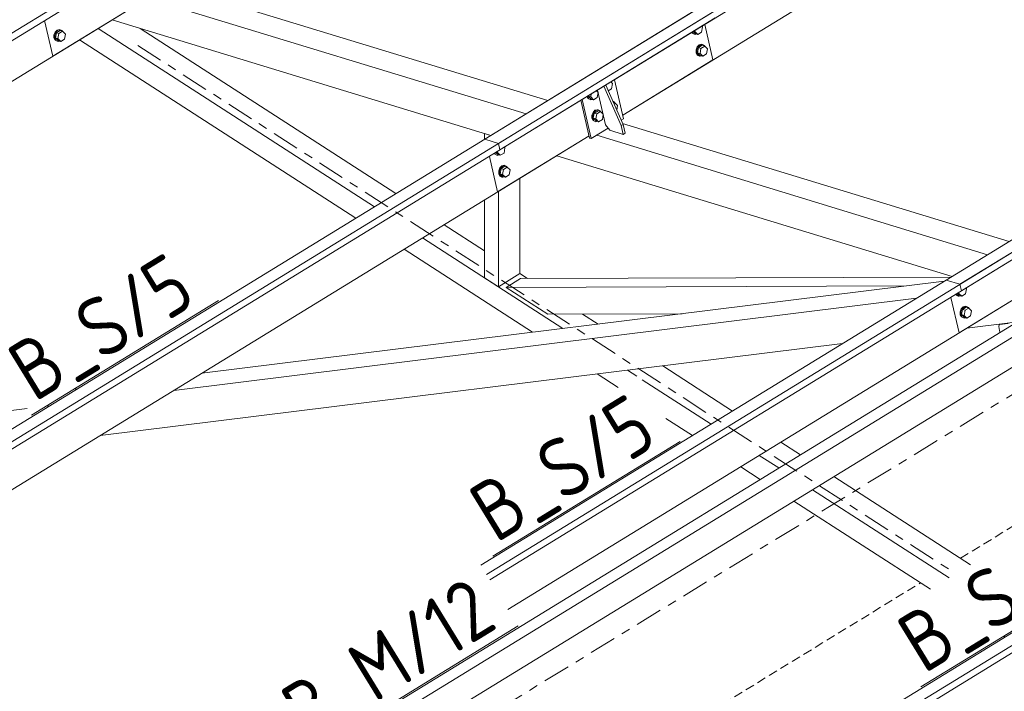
# Model space of a CAD drawing. Header units: millimetres. Extents: x 581 to 1768, y 561 to 1400.
# Tile 41 of 91: x 1183 to 1249, y 1244 to 1289. Entities that reach past the tile are written whole.
import ezdxf

# ---------------------------------------------------------------- set-up
doc = ezdxf.new("R2010")
doc.units = ezdxf.units.MM
doc.header["$LTSCALE"] = 0.6
for name, pattern in [('VERDECKT2', [1.5, 1, -0.5]), ('XKITLINE00', [0]), ('XKITLINE03', [6, 3, -1, 1, -1])]:
    doc.linetypes.add(name, pattern=pattern)
for name, color, linetype, lineweight in [('Bolt', 7, 'Continuous', 0), ('Part', 2, 'Continuous', 0), ('PartMark', 3, 'Continuous', 0), ('S-GRID', 1, 'Continuous', 0)]:
    doc.layers.add(name, color=color, linetype=linetype, lineweight=lineweight)
doc.styles.add('ISOCPEUR', font='ISOCPEUR.TTF')

msp = doc.modelspace()

# ---------------------------------------------------------------- linework, layer by layer
at = {"layer": 'Bolt', "color": 3, "linetype": 'XKITLINE00', "lineweight": 0}
for p, q in [((1185.475, 1287.773), (1185.4, 1287.581)), ((1185.455, 1287.564), (1185.53, 1287.756)), ((1185.607, 1287.908), (1185.475, 1287.773)), ((1185.559, 1287.727), (1185.496, 1287.389)), ((1185.53, 1287.756), (1185.663, 1287.891)), ((1185.807, 1287.88), (1185.559, 1287.727)), ((1185.559, 1287.727), (1185.726, 1287.676)), ((1185.761, 1287.949), (1185.607, 1287.908)), ((1185.663, 1287.891), (1185.817, 1287.932)), ((1185.726, 1287.676), (1185.974, 1287.829)), ((1185.761, 1287.949), (1185.817, 1287.932)), ((1185.807, 1287.88), (1185.974, 1287.829)), ((1185.817, 1287.932), (1185.952, 1287.868)), ((1185.952, 1287.868), (1185.972, 1287.829)), ((1185.974, 1287.829), (1186.159, 1287.642)), ((1227.829, 1287.755), (1227.857, 1287.702)), ((1227.857, 1287.702), (1227.992, 1287.638)), ((1227.913, 1287.685), (1227.865, 1287.776)), ((1228.047, 1287.621), (1227.913, 1287.685)), ((1227.92, 1287.811), (1228.057, 1287.673)), ((1227.958, 1287.833), (1228.039, 1287.809)), ((1228.039, 1287.809), (1228.054, 1287.893)), ((1228.224, 1287.622), (1228.039, 1287.809)), ((1228.472, 1287.774), (1228.224, 1287.622)), ((1228.535, 1288.113), (1228.472, 1287.774)), ((1228.535, 1288.113), (1228.489, 1288.159)), ((1185.4, 1287.581), (1185.402, 1287.382)), ((1185.402, 1287.382), (1185.481, 1287.231)), ((1185.458, 1287.365), (1185.455, 1287.564)), ((1185.537, 1287.214), (1185.458, 1287.365)), ((1185.481, 1287.231), (1185.616, 1287.167)), ((1185.496, 1287.389), (1185.681, 1287.202)), ((1185.496, 1287.389), (1185.663, 1287.338)), ((1185.672, 1287.15), (1185.537, 1287.214)), ((1185.616, 1287.167), (1185.672, 1287.15)), ((1185.663, 1287.338), (1185.726, 1287.676)), ((1185.848, 1287.151), (1185.663, 1287.338)), ((1185.769, 1287.176), (1185.672, 1287.15)), ((1185.681, 1287.202), (1185.848, 1287.151)), ((1186.096, 1287.304), (1185.848, 1287.151)), ((1186.159, 1287.642), (1186.096, 1287.304)), ((1227.992, 1287.638), (1228.047, 1287.621)), ((1228.144, 1287.647), (1228.047, 1287.621)), ((1228.057, 1287.673), (1228.224, 1287.622)), ((1228.19, 1286.786), (1228.115, 1286.593)), ((1228.115, 1286.593), (1228.118, 1286.395)), ((1228.118, 1286.395), (1228.197, 1286.243)), ((1228.171, 1286.576), (1228.246, 1286.769)), ((1228.174, 1286.378), (1228.171, 1286.576)), ((1228.253, 1286.226), (1228.174, 1286.378)), ((1228.323, 1286.92), (1228.19, 1286.786)), ((1228.275, 1286.74), (1228.212, 1286.401)), ((1228.212, 1286.401), (1228.397, 1286.215)), ((1228.212, 1286.401), (1228.379, 1286.35)), ((1228.246, 1286.769), (1228.378, 1286.903)), ((1228.523, 1286.892), (1228.275, 1286.74)), ((1228.275, 1286.74), (1228.442, 1286.689)), ((1228.477, 1286.961), (1228.323, 1286.92)), ((1228.378, 1286.903), (1228.533, 1286.944)), ((1228.379, 1286.35), (1228.442, 1286.689)), ((1228.442, 1286.689), (1228.69, 1286.841)), ((1228.477, 1286.961), (1228.533, 1286.944)), ((1228.523, 1286.892), (1228.69, 1286.841)), ((1228.533, 1286.944), (1228.667, 1286.881)), ((1228.667, 1286.881), (1228.688, 1286.842)), ((1228.69, 1286.841), (1228.875, 1286.655)), ((1228.875, 1286.655), (1228.812, 1286.316)), ((1228.197, 1286.243), (1228.332, 1286.179)), ((1228.387, 1286.163), (1228.253, 1286.226)), ((1228.332, 1286.179), (1228.387, 1286.163)), ((1228.564, 1286.164), (1228.379, 1286.35)), ((1228.484, 1286.188), (1228.387, 1286.163)), ((1228.397, 1286.215), (1228.564, 1286.164)), ((1228.812, 1286.316), (1228.564, 1286.164)), ((1222.558, 1284.344), (1222.447, 1284.455)), ((1221.603, 1283.758), (1221.492, 1283.87)), ((1221.603, 1283.758), (1221.541, 1283.42)), ((1222.496, 1284.005), (1222.268, 1283.866)), ((1222.558, 1284.344), (1222.496, 1284.005)), ((1220.856, 1283.48), (1220.925, 1283.347)), ((1220.902, 1283.481), (1220.902, 1283.508)), ((1220.981, 1283.33), (1220.902, 1283.481)), ((1220.925, 1283.347), (1221.06, 1283.283)), ((1220.946, 1283.535), (1220.94, 1283.505)), ((1220.94, 1283.505), (1221.126, 1283.318)), ((1220.94, 1283.505), (1221.107, 1283.454)), ((1221.116, 1283.266), (1220.981, 1283.33)), ((1221.06, 1283.283), (1221.116, 1283.266)), ((1221.107, 1283.454), (1221.145, 1283.657)), ((1221.292, 1283.267), (1221.107, 1283.454)), ((1221.213, 1283.292), (1221.116, 1283.266)), ((1221.126, 1283.318), (1221.292, 1283.267)), ((1221.541, 1283.42), (1221.292, 1283.267)), ((1222.578, 1283.165), (1222.691, 1283.111)), ((1222.604, 1283.105), (1222.713, 1283.072)), ((1222.691, 1283.111), (1222.711, 1283.072)), ((1221.391, 1282.566), (1221.259, 1282.431)), ((1221.315, 1282.414), (1221.447, 1282.549)), ((1221.591, 1282.537), (1221.343, 1282.385)), ((1221.545, 1282.607), (1221.391, 1282.566)), ((1221.447, 1282.549), (1221.601, 1282.59)), ((1221.51, 1282.334), (1221.758, 1282.486)), ((1221.545, 1282.607), (1221.601, 1282.59)), ((1221.591, 1282.537), (1221.758, 1282.486)), ((1221.601, 1282.59), (1221.736, 1282.526)), ((1221.736, 1282.526), (1221.756, 1282.487)), ((1221.758, 1282.486), (1221.943, 1282.3)), ((1222.639, 1283.026), (1222.713, 1283.072)), ((1222.713, 1283.072), (1222.898, 1282.885)), ((1222.84, 1282.571), (1222.898, 1282.885)), ((1221.259, 1282.431), (1221.184, 1282.239)), ((1221.184, 1282.239), (1221.186, 1282.04)), ((1221.186, 1282.04), (1221.266, 1281.889)), ((1221.24, 1282.222), (1221.315, 1282.414)), ((1221.242, 1282.023), (1221.24, 1282.222)), ((1221.321, 1281.872), (1221.242, 1282.023)), ((1221.266, 1281.889), (1221.4, 1281.825)), ((1221.343, 1282.385), (1221.28, 1282.047)), ((1221.28, 1282.047), (1221.466, 1281.86)), ((1221.28, 1282.047), (1221.447, 1281.996)), ((1221.456, 1281.808), (1221.321, 1281.872)), ((1221.343, 1282.385), (1221.51, 1282.334)), ((1221.4, 1281.825), (1221.456, 1281.808)), ((1221.447, 1281.996), (1221.51, 1282.334)), ((1221.632, 1281.809), (1221.447, 1281.996)), ((1221.553, 1281.834), (1221.456, 1281.808)), ((1221.466, 1281.86), (1221.632, 1281.809)), ((1221.881, 1281.961), (1221.632, 1281.809)), ((1221.943, 1282.3), (1221.881, 1281.961)), ((1214.906, 1279.758), (1214.922, 1279.842)), ((1215.403, 1280.062), (1215.34, 1279.724)), ((1215.403, 1280.062), (1215.357, 1280.108)), ((1214.697, 1279.704), (1214.725, 1279.651)), ((1214.725, 1279.651), (1214.86, 1279.587)), ((1214.78, 1279.634), (1214.732, 1279.726)), ((1214.915, 1279.57), (1214.78, 1279.634)), ((1214.788, 1279.76), (1214.925, 1279.622)), ((1214.825, 1279.783), (1214.906, 1279.758)), ((1214.86, 1279.587), (1214.915, 1279.57)), ((1215.092, 1279.572), (1214.906, 1279.758)), ((1215.012, 1279.596), (1214.915, 1279.57)), ((1214.925, 1279.622), (1215.092, 1279.572)), ((1215.34, 1279.724), (1215.092, 1279.572)), ((1215.058, 1278.735), (1214.983, 1278.543)), ((1214.983, 1278.543), (1214.986, 1278.344)), ((1215.039, 1278.526), (1215.114, 1278.718)), ((1215.041, 1278.327), (1215.039, 1278.526)), ((1215.191, 1278.87), (1215.058, 1278.735)), ((1215.143, 1278.689), (1215.08, 1278.351)), ((1215.114, 1278.718), (1215.246, 1278.853)), ((1215.391, 1278.841), (1215.143, 1278.689)), ((1215.143, 1278.689), (1215.309, 1278.638)), ((1215.345, 1278.911), (1215.191, 1278.87)), ((1215.246, 1278.853), (1215.4, 1278.894)), ((1215.247, 1278.3), (1215.309, 1278.638)), ((1215.309, 1278.638), (1215.558, 1278.79)), ((1215.345, 1278.911), (1215.4, 1278.894)), ((1215.391, 1278.841), (1215.558, 1278.79)), ((1215.4, 1278.894), (1215.535, 1278.83)), ((1215.535, 1278.83), (1215.555, 1278.791)), ((1215.558, 1278.79), (1215.743, 1278.604)), ((1215.743, 1278.604), (1215.68, 1278.265)), ((1214.986, 1278.344), (1215.065, 1278.193)), ((1215.121, 1278.176), (1215.041, 1278.327)), ((1215.065, 1278.193), (1215.2, 1278.129)), ((1215.08, 1278.351), (1215.265, 1278.164)), ((1215.08, 1278.351), (1215.247, 1278.3)), ((1215.255, 1278.112), (1215.121, 1278.176)), ((1215.2, 1278.129), (1215.255, 1278.112)), ((1215.432, 1278.113), (1215.247, 1278.3)), ((1215.352, 1278.137), (1215.255, 1278.112)), ((1215.265, 1278.164), (1215.432, 1278.113)), ((1215.68, 1278.265), (1215.432, 1278.113)), ((1246.098, 1270.684), (1246.036, 1270.346)), ((1246.098, 1270.684), (1246.053, 1270.73)), ((1245.393, 1270.326), (1245.421, 1270.273)), ((1245.421, 1270.273), (1245.555, 1270.209)), ((1245.476, 1270.256), (1245.428, 1270.348)), ((1245.611, 1270.192), (1245.476, 1270.256)), ((1245.484, 1270.382), (1245.621, 1270.244)), ((1245.521, 1270.405), (1245.602, 1270.38)), ((1245.555, 1270.209), (1245.611, 1270.192)), ((1245.602, 1270.38), (1245.618, 1270.464)), ((1245.787, 1270.193), (1245.602, 1270.38)), ((1245.708, 1270.218), (1245.611, 1270.192)), ((1245.621, 1270.244), (1245.787, 1270.193)), ((1246.036, 1270.346), (1245.787, 1270.193)), ((1245.754, 1269.357), (1245.679, 1269.164)), ((1245.735, 1269.147), (1245.81, 1269.34)), ((1245.886, 1269.492), (1245.754, 1269.357)), ((1245.81, 1269.34), (1245.942, 1269.475)), ((1246.087, 1269.463), (1245.838, 1269.311)), ((1246.041, 1269.533), (1245.886, 1269.492)), ((1245.942, 1269.475), (1246.096, 1269.516)), ((1246.005, 1269.26), (1246.253, 1269.412)), ((1246.041, 1269.533), (1246.096, 1269.516)), ((1246.087, 1269.463), (1246.253, 1269.412)), ((1246.096, 1269.516), (1246.231, 1269.452)), ((1246.231, 1269.452), (1246.251, 1269.413)), ((1246.253, 1269.412), (1246.439, 1269.226)), ((1245.679, 1269.164), (1245.682, 1268.966)), ((1245.682, 1268.966), (1245.761, 1268.814)), ((1245.737, 1268.949), (1245.735, 1269.147)), ((1245.816, 1268.797), (1245.737, 1268.949)), ((1245.761, 1268.814), (1245.896, 1268.751)), ((1245.838, 1269.311), (1245.776, 1268.972)), ((1245.776, 1268.972), (1245.961, 1268.786)), ((1245.776, 1268.972), (1245.942, 1268.922)), ((1245.951, 1268.734), (1245.816, 1268.797)), ((1245.838, 1269.311), (1246.005, 1269.26)), ((1245.896, 1268.751), (1245.951, 1268.734)), ((1245.942, 1268.922), (1246.005, 1269.26)), ((1246.128, 1268.735), (1245.942, 1268.922)), ((1246.048, 1268.759), (1245.951, 1268.734)), ((1245.961, 1268.786), (1246.128, 1268.735)), ((1246.376, 1268.887), (1246.128, 1268.735)), ((1246.439, 1269.226), (1246.376, 1268.887)), ((1248.275, 1268.282), (1248.265, 1268.188)), ((1248.265, 1268.188), (1248.272, 1268.057)), ((1248.272, 1268.057), (1248.294, 1267.923)), ((1248.3, 1268.313), (1248.275, 1268.282)), ((1248.3, 1268.313), (1248.868, 1268.383)), ((1248.294, 1267.923), (1248.326, 1267.823)), ((1248.326, 1267.823), (1248.348, 1267.798))]:
    msp.add_line(p, q, dxfattribs=at)
at = {"layer": 'Part', "color": 2, "linetype": 'XKITLINE00', "lineweight": 0}
for p, q in [((1214.053, 1280.646), (1250.221, 1302.82)), ((1214.964, 1280.368), (1250.332, 1302.051)), ((1215.067, 1279.931), (1250.399, 1301.591)), ((1223.241, 1282.238), (1250.757, 1299.107)), ((1123.301, 1251.348), (1199.707, 1298.189)), ((1123.403, 1250.911), (1199.809, 1297.751)), ((1193.644, 1290.731), (1218.243, 1283.216)), ((1131.578, 1253.218), (1191.418, 1289.904)), ((1185.33, 1286.171), (1191.418, 1289.904)), ((1191.919, 1289.942), (1216.811, 1282.337)), ((1151.973, 1242.588), (1228.379, 1289.429)), ((1152.885, 1242.31), (1229.291, 1289.151)), ((1152.987, 1241.872), (1229.393, 1288.713)), ((1184.778, 1288.537), (1185.33, 1286.171)), ((1189.267, 1288.585), (1214.451, 1280.891)), ((1188.342, 1288.018), (1206.715, 1276.148)), ((1191.143, 1288.012), (1208.148, 1277.027)), ((1229.239, 1285.916), (1228.688, 1288.281)), ((1187.107, 1287.261), (1205.481, 1275.391)), ((1223.241, 1282.238), (1229.239, 1285.916)), ((1223.296, 1282.003), (1222.69, 1284.604)), ((1222.094, 1281.599), (1221.556, 1283.909)), ((1221.982, 1284.17), (1223.138, 1281.552)), ((1222.101, 1284.243), (1223.258, 1281.625)), ((1221.036, 1280.719), (1220.451, 1283.231)), ((1221.147, 1280.686), (1220.541, 1283.287)), ((1223.134, 1281.904), (1223.296, 1282.003)), ((1221.147, 1280.686), (1222.274, 1281.376)), ((1222.385, 1281.24), (1222.094, 1281.599)), ((1223.274, 1280.968), (1222.385, 1281.24)), ((1223.138, 1281.552), (1223.258, 1281.625)), ((1223.138, 1281.552), (1223.274, 1280.968)), ((1223.228, 1281.693), (1248.939, 1273.838)), ((1223.258, 1281.625), (1223.394, 1281.041)), ((1244.748, 1271.268), (1261.669, 1281.642)), ((1161.162, 1244.18), (1221.002, 1280.865)), ((1214.034, 1281.019), (1214.451, 1280.891)), ((1214.034, 1280.635), (1214.034, 1281.019)), ((1214.053, 1280.646), (1214.964, 1280.368)), ((1214.913, 1277.133), (1221.002, 1280.865)), ((1221.036, 1280.719), (1221.147, 1280.686)), ((1221.503, 1280.904), (1247.506, 1272.959)), ((1223.274, 1280.968), (1223.394, 1281.041)), ((1245.66, 1270.99), (1262.043, 1281.033)), ((1245.762, 1270.552), (1262.266, 1280.67)), ((1213.801, 1252.296), (1259.074, 1280.051)), ((1214.964, 1280.368), (1215.067, 1279.931)), ((1214.174, 1251.687), (1259.986, 1279.773)), ((1214.362, 1279.498), (1214.913, 1277.133)), ((1214.397, 1251.324), (1260.088, 1279.335)), ((1218.851, 1279.547), (1245.147, 1271.513)), ((1216.397, 1271.698), (1216.397, 1278.042)), ((1214.034, 1271.42), (1214.034, 1276.594)), ((1214.964, 1277.164), (1214.964, 1270.819)), ((1211.358, 1274.953), (1214.034, 1273.224)), ((1209.925, 1274.075), (1219.257, 1268.046)), ((1208.691, 1273.318), (1217.238, 1267.796)), ((1211.14, 1224.512), (1287.546, 1271.353)), ((1214.034, 1271.42), (1214.964, 1270.819)), ((1214.964, 1270.819), (1216.397, 1271.698)), ((1216.435, 1271.372), (1215.48, 1270.787)), ((1215.602, 1249.358), (1251.698, 1271.487)), ((1216.397, 1271.698), (1216.898, 1271.374)), ((1216.435, 1271.372), (1245.085, 1271.475)), ((1245.609, 1267.755), (1251.698, 1271.487)), ((1195.231, 1265.066), (1244.624, 1271.192)), ((1212.052, 1224.233), (1288.458, 1271.074)), ((1215.48, 1270.787), (1242.121, 1270.882)), ((1215.48, 1270.787), (1218.25, 1268.997)), ((1244.748, 1271.268), (1245.66, 1270.99)), ((1245.66, 1270.99), (1245.762, 1270.552)), ((1193.38, 1263.932), (1242.773, 1270.058)), ((1252.007, 1270.041), (1194.943, 1235.058)), ((1212.154, 1223.796), (1288.56, 1270.637)), ((1245.057, 1270.12), (1245.609, 1267.755)), ((1252.897, 1269.769), (1195.11, 1234.343)), ((1218.25, 1268.997), (1227.184, 1269.029)), ((1220.564, 1269.006), (1221.599, 1268.337)), ((1246.128, 1268.073), (1249.153, 1268.448)), ((1196.107, 1232.954), (1253.305, 1268.019)), ((1188.471, 1260.922), (1237.864, 1267.048)), ((1225.893, 1265.563), (1230.542, 1262.559)), ((1221.532, 1265.022), (1222.938, 1264.114)), ((1223.55, 1265.273), (1224.172, 1264.871)), ((1224.527, 1264.642), (1229.11, 1261.681)), ((1186.727, 1264.012), (1186.967, 1264.041)), ((1184.876, 1262.877), (1185.116, 1262.907)), ((1137.811, 1257.039), (1183.625, 1262.722)), ((1226.104, 1262.068), (1227.875, 1260.924)), ((1233.752, 1260.486), (1235.051, 1259.647)), ((1232.32, 1259.607), (1233.619, 1258.768)), ((1231.085, 1258.851), (1232.384, 1258.011)), ((1237.289, 1258.201), (1246.377, 1252.33)), ((1235.856, 1257.323), (1244.944, 1251.452)), ((1234.622, 1256.566), (1243.71, 1250.695)), ((1248.554, 1247.566), (1248.647, 1247.505))]:
    msp.add_line(p, q, dxfattribs=at)
at = {"layer": 'Part', "color": 4, "linetype": 'VERDECKT2', "lineweight": 0}
for p, q in [((1245.71, 1252.761), (1253.575, 1257.583)), ((1207.649, 1229.428), (1243.043, 1251.126))]:
    msp.add_line(p, q, dxfattribs=at)
at = {"layer": 'PartMark', "color": 1, "linetype": 'XKITLINE00', "lineweight": 0}
for p, q in [((1183.897, 1262.277), (1196.35, 1269.911)), ((1214.593, 1252.899), (1227.046, 1260.533)), ((1243.065, 1244.2), (1255.517, 1251.834)), ((1202.067, 1239.543), (1216.278, 1248.255))]:
    msp.add_line(p, q, dxfattribs=at)
at = {"layer": 'S-GRID', "color": 1, "linetype": 'XKITLINE03', "lineweight": 0}
for p, q in [((1156.68, 1206.966), (1353.724, 1327.766)), ((1190.975, 1286.888), (1245.398, 1251.73))]:
    msp.add_line(p, q, dxfattribs=at)

# ---------------------------------------------------------------- texts
at = {"layer": 'PartMark', "color": 1, "style": 'ISOCPEUR', "width": 0.85}
for s, p in [('B_S/5', (1184.095, 1263.102)), ('B_S/5', (1214.791, 1253.724)), ('B_S/5', (1243.263, 1245.025)), ('B_M/12', (1202.265, 1240.368))]:
    msp.add_text(s, height=4, rotation=31.51268, dxfattribs=at).set_placement(p)

doc.saveas('drawing.dxf')
